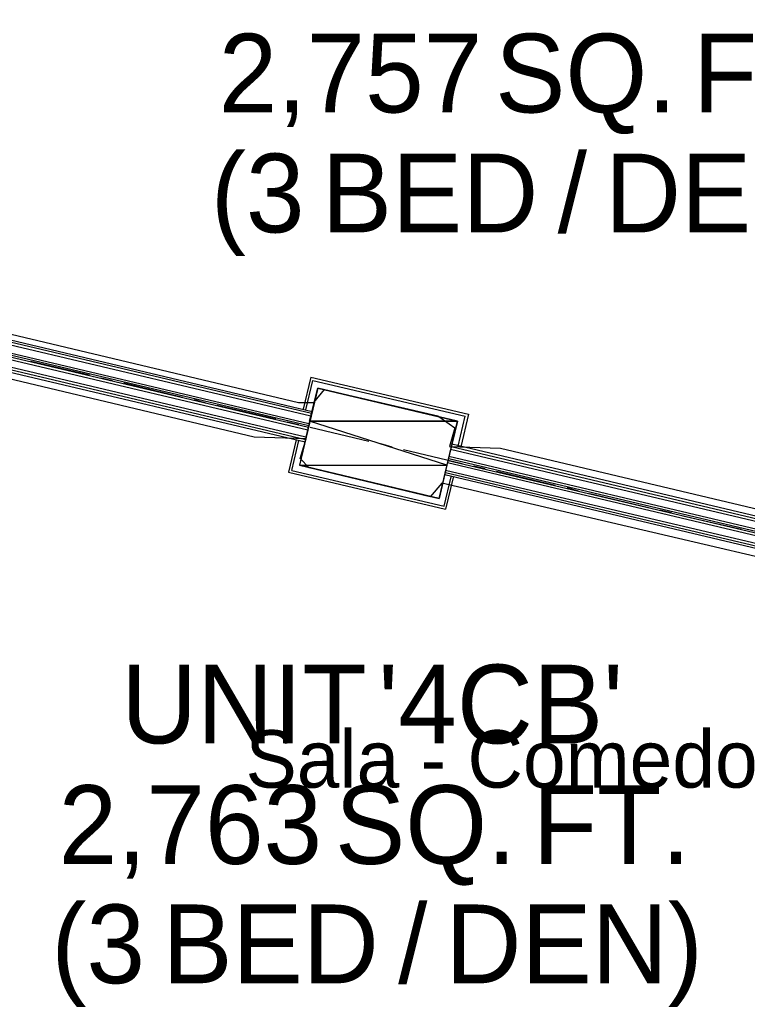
# Model space of a CAD drawing. Header units: feet. Extents: x -79 to 198, y -22 to 181.
# Tile 95 of 256: x 95 to 110, y 68 to 88. Entities that reach past the tile are written whole.
import ezdxf
from ezdxf.enums import TextEntityAlignment as Align

# ---------------------------------------------------------------- set-up
doc = ezdxf.new("R2010")
doc.units = ezdxf.units.FT
for name, color, linetype in [('A-AREA-UNIDAD', 30, 'CONTINUOUS'), ('A-LINEA', 7, 'CONTINUOUS'), ('A-MURO-CONCRETO', 8, 'CONTINUOUS'), ('A-NOMBRE-ESPACIO', 2, 'CONTINUOUS'), ('A-TEXTO-PDF', 3, 'CONTINUOUS')]:
    doc.layers.add(name, color=color, linetype=linetype)

msp = doc.modelspace()

# ---------------------------------------------------------------- linework, layer by layer
at = {"layer": 'A-AREA-UNIDAD'}
for points in [[(66.752, 88.3733), (101.088, 80.2133), (101.408, 80.2133), (101.632, 80.48), (104, 79.9289), (104.352, 79.68), (104.24, 79.2889), (105.312, 79.2533), (117.472, 76.3733), (117.568, 75.9644), (118.96, 75.84), (129.568, 73.3689), (129.6, 73.12), (130.8, 76.7289), (132.288, 79.8933), (134.16, 82.8444), (137.952, 87.8044), (139.168, 89.8489)], [(116.24, 75.68), (104.08, 78.5244), (103.84, 78.24), (101.312, 78.8444), (101.12, 79.04), (101.248, 79.4489), (100.16, 79.4844), (66.048, 87.6089), (65.6, 87.5733), (63.68, 79.2889), (63.52, 79.1289), (62.688, 79.3244), (62.048, 79.6444), (64.08, 88.2489)]]:
    msp.add_lwpolyline(points, dxfattribs=at)
at = {"layer": 'A-LINEA'}
for p, q in [((101.3467, 79.9244), (65.8267, 88.3244)), ((101.36, 79.9778), (65.84, 88.3778)), ((101.3733, 80.0178), (65.8533, 88.4311)), ((101.2933, 79.6844), (65.7733, 88.0844)), ((101.3067, 79.7644), (65.7867, 88.1778)), ((101.3067, 79.7244), (65.7867, 88.1244)), ((101.24, 79.4844), (65.72, 87.8844)), ((101.28, 79.6311), (65.76, 88.0444)), ((101.2267, 79.3778), (65.7067, 87.7911)), ((101.24, 79.4311), (65.72, 87.8311)), ((95.4933, 81.0711), (96.72, 80.7911)), ((96.96, 80.7244), (97.2, 80.6711)), ((101.3467, 80.7378), (101.1867, 80.0711)), ((101.3467, 80.7378), (104.64, 79.9644)), ((97.44, 80.6178), (98.6667, 80.3244)), ((101.24, 80.0578), (101.3867, 80.6711)), ((101.3867, 80.6711), (104.5733, 79.9244)), ((98.9067, 80.2711), (99.1467, 80.2044)), ((99.3867, 80.1511), (100.6133, 79.8711)), ((104.4267, 79.2978), (104.5733, 79.9244)), ((104.64, 79.9644), (104.48, 79.2844)), ((100.8533, 79.8044), (101.0933, 79.7511)), ((101.3333, 79.6978), (102.56, 79.4044)), ((100.9467, 78.7911), (101.0933, 79.4178)), ((102.8, 79.3511), (103.04, 79.2844)), ((103.28, 79.2311), (104.5067, 78.9378)), ((117.44, 76.1111), (104.2667, 79.2311)), ((117.4533, 76.1644), (104.28, 79.2844)), ((117.4667, 76.2178), (104.2933, 79.3378)), ((117.4, 75.9644), (104.2267, 79.0844)), ((117.3867, 75.9111), (104.2267, 79.0311)), ((117.3733, 75.8311), (104.2, 78.9511)), ((117.3867, 75.8844), (104.2133, 78.9911)), ((104.7467, 78.8844), (104.9867, 78.8311)), ((100.9467, 78.7911), (104.1333, 78.0444)), ((104.1333, 78.0444), (104.28, 78.6578)), ((117.3067, 75.5778), (104.1467, 78.6978)), ((117.3333, 75.6844), (104.16, 78.7911)), ((117.32, 75.6311), (104.16, 78.7378)), ((104.32, 78.6444), (104.16, 77.9778)), ((105.2267, 78.7778), (106.4533, 78.4844)), ((106.6933, 78.4311), (106.9333, 78.3644)), ((107.1733, 78.3111), (108.4, 78.0178)), ((108.64, 77.9644), (108.88, 77.9111)), ((109.12, 77.8444), (110.3467, 77.5644))]:
    msp.add_line(p, q, dxfattribs=at)
for points in [[(104.0267, 78.2044), (104.4133, 79.8178), (101.4933, 80.5111), (101.1067, 78.8978), (104.0267, 78.2044)], [(101.04, 79.4311), (100.88, 78.7511), (104.16, 77.9778)]]:
    msp.add_lwpolyline(points, dxfattribs=at)
at = {"layer": 'A-MURO-CONCRETO'}
for points in [[(101.4933, 80.5111), (104.4133, 79.8178), (101.32, 79.8178), (101.4933, 80.5111), (101.4933, 80.5111)], [(101.32, 79.8178), (101.1067, 78.8978), (104.1867, 78.8978), (101.32, 79.8178)], [(101.32, 79.8178), (104.4133, 79.8178), (104.1867, 78.8978), (101.32, 79.8178), (101.32, 79.8178)], [(101.1067, 78.8978), (104.1867, 78.8978), (104.0267, 78.2044), (101.1067, 78.8978), (101.1067, 78.8978)]]:
    msp.add_lwpolyline(points, dxfattribs=at)

# ---------------------------------------------------------------- texts
at = {"layer": 'A-NOMBRE-ESPACIO'}
msp.add_text('Sala - Comedor', height=1.2, dxfattribs=at).set_placement((105.6, 72.16), align=Align.CENTER)
at = {"layer": 'A-TEXTO-PDF'}
for s, p in [('2,757', (102.174, 86.2718)), ('SQ.', (107.0925, 86.2718)), ('FT.', (110.9802, 86.2718)), ('(3', (100.2346, 83.7652)), ('BED', (103.8363, 83.7652)), ('/', (106.8094, 83.7652)), ('DEN)', (110.1817, 83.7652)), ('UNIT', (99.9468, 73.0852)), ("'4CB'", (105.3128, 73.0852)), ('2,763', (98.8273, 70.5652)), ('SQ.', (103.7458, 70.5652)), ('FT.', (107.6336, 70.5652)), ('(3', (96.9012, 68.0718)), ('/', (103.4761, 68.0718)), ('DEN)', (106.8484, 68.0718)), ('BED', (100.503, 68.0718))]:
    msp.add_text(s, height=1.646, dxfattribs=at).set_placement(p, align=Align.CENTER)

doc.saveas('drawing.dxf')
